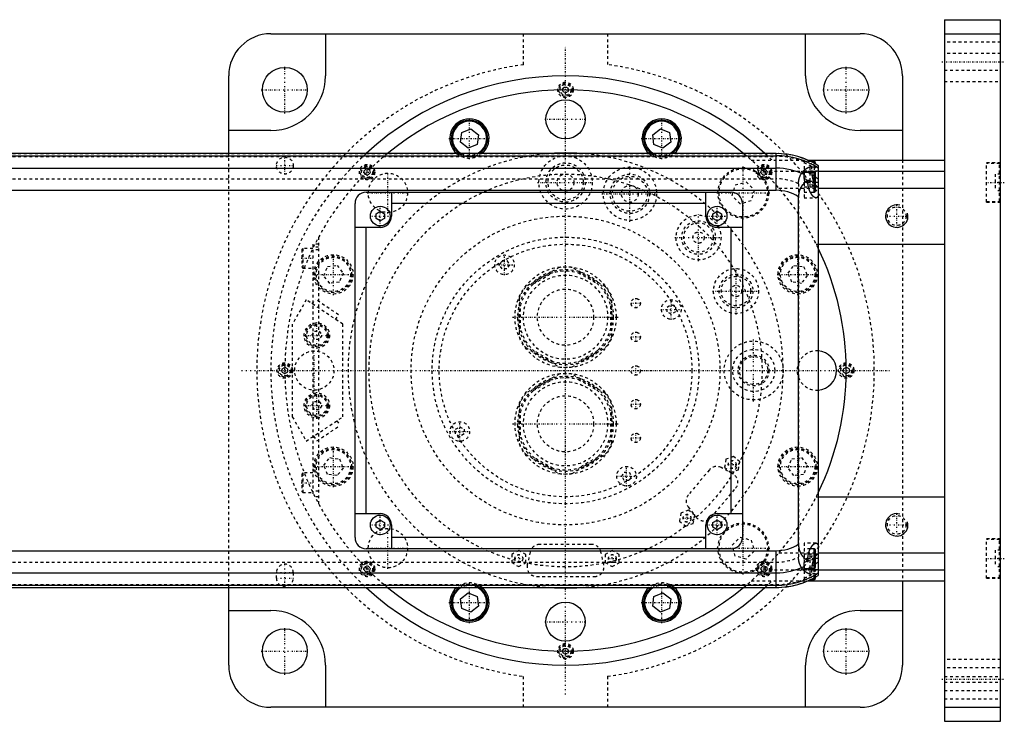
# Model space of a CAD drawing. Extents: x -906 to 156, y -125 to 125.
# Tile 6 of 6: x -194 to 156, y -125 to 125. Entities that reach past the tile are written whole.
import ezdxf

# ---------------------------------------------------------------- set-up
doc = ezdxf.new("R2010")
doc.units = 0
doc.linetypes.add('CENTER', pattern=[1.5, 0.45, -0.5, 0.05, -0.5])
doc.linetypes.add('DASHED', pattern=[2, 1, -1])
for name, color, linetype in [('AM_0', 7, 'CONTINUOUS'), ('AM_10', 7, 'CONTINUOUS'), ('AM_3', 7, 'DASHED'), ('AM_7', 7, 'CENTER')]:
    doc.layers.add(name, color=color, linetype=linetype)

msp = doc.modelspace()

# ---------------------------------------------------------------- linework, layer by layer
at = {"layer": 'AM_0', "color": 7, "linetype": 'CONTINUOUS'}
for p, q in [((135, 125), (155, 125)), ((135, 125), (135, -125)), ((155, -125), (155, 125)), ((-105, 120), (105, 120)), ((-85.5, 120), (-85.5, 105)), ((85.5, 105), (85.5, 120)), ((135, 120), (155, 120)), ((-120, 77.32), (-120, 105)), ((120, 105), (120, 75)), ((-105, 85.5), (-120, 85.5)), ((-37.45, 81.36), (-37, 84.8)), ((-37, 84.8), (-33.8, 86.12)), ((-33.8, 86.12), (-31.05, 84.01)), ((31.05, 84.01), (33.8, 86.12)), ((33.8, 86.12), (37, 84.8)), ((37, 84.8), (37.45, 81.36)), ((120, 85.5), (105, 85.5)), ((-34.7, 79.25), (-37.45, 81.36)), ((-31.05, 84.01), (-31.5, 80.58)), ((31.5, 80.58), (31.05, 84.01)), ((37.45, 81.36), (34.7, 79.25)), ((75, 77.32), (-509, 77.32)), ((-31.5, 80.58), (-34.7, 79.25)), ((34.7, 79.25), (31.5, 80.58)), ((75, 64.2), (75, 77.32)), ((-509, 76.54), (75, 76.54)), ((86.23, 75), (135, 75)), ((88.6, 74.5), (87.32, 74.5)), ((89, 74.1), (88.6, 74.5)), ((88.6, 73.84), (88.6, 74.5)), ((89, 73.62), (89, 74.1)), ((-509, 72.1), (75, 72.1)), ((85, 68.39), (85, 71.21)), ((88.6, 70.5), (85, 70.5)), ((89, 70.1), (88.6, 70.5)), ((88.6, 63.5), (88.6, 70.5)), ((90, 73.02), (90, -73.02)), ((90, 71), (135, 71)), ((86.34, 67), (86.34, 67.64)), ((89, 63.9), (89, 70.1)), ((90, 67), (89, 67)), ((-509, 64.2), (75, 64.2)), ((-71, 63.5), (59, 63.5)), ((-62, 63.5), (-62, 55)), ((50, 55), (50, 63.5)), ((87.2, 63.5), (88.6, 63.5)), ((88.6, 63.5), (89, 63.9)), ((90, 65), (135, 65)), ((83, -61.92), (83, 61.92)), ((-75, -59.5), (-75, 59.5)), ((-67.5, 55.87), (-66, 56.73)), ((-66, 56.73), (-64.5, 55.87)), ((50, 59.5), (-62, 59.5)), ((52.5, 55.87), (54, 56.73)), ((54, 56.73), (55.5, 55.87)), ((63, 59.5), (63, -59.5)), ((-67.5, 54.13), (-67.5, 55.87)), ((-66, 53.27), (-67.5, 54.13)), ((-64.5, 54.13), (-66, 53.27)), ((-64.5, 55.87), (-64.5, 54.13)), ((52.5, 54.13), (52.5, 55.87)), ((54, 53.27), (52.5, 54.13)), ((55.5, 54.13), (54, 53.27)), ((55.5, 55.87), (55.5, 54.13)), ((-66, 51), (-75, 51)), ((-71, -51), (-71, 51)), ((63, 51), (54, 51)), ((59, -51), (59, 51)), ((90, 45), (135, 45)), ((90, -45), (135, -45)), ((-75, -51), (-66, -51)), ((54, -51), (63, -51)), ((-67.5, -54.13), (-66, -53.27)), ((-67.5, -55.87), (-67.5, -54.13)), ((-66, -56.73), (-67.5, -55.87)), ((-66, -53.27), (-64.5, -54.13)), ((-64.5, -55.87), (-66, -56.73)), ((-64.5, -54.13), (-64.5, -55.87)), ((-62, -55), (-62, -63.5)), ((50, -63.5), (50, -55)), ((52.5, -54.13), (54, -53.27)), ((52.5, -55.87), (52.5, -54.13)), ((54, -56.73), (52.5, -55.87)), ((54, -53.27), (55.5, -54.13)), ((55.5, -55.87), (54, -56.73)), ((55.5, -54.13), (55.5, -55.87)), ((50, -59.5), (-62, -59.5)), ((-509, -64.2), (75, -64.2)), ((59, -63.5), (-71, -63.5)), ((75, -77.32), (75, -64.2)), ((88.6, -63.5), (87.2, -63.5)), ((89, -63.9), (88.6, -63.5)), ((88.6, -70.5), (88.6, -63.5)), ((89, -70.1), (89, -63.9)), ((90, -65), (135, -65)), ((85, -71.21), (85, -68.39)), ((86.34, -67.64), (86.34, -67)), ((88.6, -70.5), (89, -70.1)), ((90, -67), (89, -67)), ((-509, -72.1), (75, -72.1)), ((85, -70.5), (88.6, -70.5)), ((89, -74.1), (89, -73.62)), ((90, -71), (135, -71)), ((-509, -76.54), (75, -76.54)), ((86.23, -75), (135, -75)), ((87.32, -74.5), (88.6, -74.5)), ((88.6, -74.5), (88.6, -73.84)), ((88.6, -74.5), (89, -74.1)), ((120, -75), (120, -105)), ((-509, -77.32), (75, -77.32)), ((-120, -105), (-120, -77.32)), ((-37.45, -81.36), (-34.7, -79.25)), ((-34.7, -79.25), (-31.5, -80.58)), ((-31.5, -80.58), (-31.05, -84.01)), ((31.05, -84.01), (31.5, -80.58)), ((31.5, -80.58), (34.7, -79.25)), ((34.7, -79.25), (37.45, -81.36)), ((-37, -84.8), (-37.45, -81.36)), ((-31.05, -84.01), (-33.8, -86.12)), ((33.8, -86.12), (31.05, -84.01)), ((37.45, -81.36), (37, -84.8)), ((-120, -85.5), (-105, -85.5)), ((-33.8, -86.12), (-37, -84.8)), ((37, -84.8), (33.8, -86.12)), ((105, -85.5), (120, -85.5)), ((-85.5, -105), (-85.5, -120)), ((85.5, -120), (85.5, -105)), ((105, -120), (-105, -120)), ((135, -120), (155, -120)), ((135, -125), (155, -125))]:
    msp.add_line(p, q, dxfattribs=at)
for points in [[(86.34, 67.64, 0), (86.2, 67.57, 0), (85.92, 67.42, 0), (85.64, 67.24, 0), (85.5, 67.14, 0), (85.36, 67.04, 0), (85.1, 66.82, 0), (84.84, 66.59, 0), (84.59, 66.32, 0), (84.45, 66.16, 0), (84.41, 66.11, 0), (84.37, 66.07, 0), (84.35, 66.04, 0), (84.33, 66.02, 0), (84.29, 65.97, 0), (84.25, 65.92, 0), (84.21, 65.87, 0), (84.17, 65.81, 0), (84.14, 65.76, 0), (84.12, 65.73, 0), (84.1, 65.71, 0), (84.06, 65.65, 0), (84.03, 65.6, 0), (84.01, 65.57, 0), (83.99, 65.54, 0), (83.96, 65.49, 0), (83.92, 65.43, 0), (83.9, 65.4, 0), (83.89, 65.38, 0), (83.85, 65.32, 0), (83.82, 65.26, 0), (83.79, 65.2, 0), (83.75, 65.14, 0), (83.72, 65.08, 0), (83.71, 65.05, 0), (83.69, 65.02, 0), (83.66, 64.96, 0), (83.63, 64.9, 0), (83.6, 64.83, 0), (83.57, 64.77, 0), (83.54, 64.71, 0), (83.53, 64.68, 0), (83.52, 64.64, 0), (83.49, 64.58, 0), (83.46, 64.52, 0), (83.44, 64.45, 0), (83.41, 64.39, 0), (83.39, 64.32, 0), (83.38, 64.29, 0), (83.37, 64.25, 0), (83.34, 64.19, 0), (83.32, 64.12, 0), (83.3, 64.05, 0), (83.28, 63.98, 0), (83.26, 63.92, 0), (83.25, 63.88, 0), (83.24, 63.85, 0), (83.22, 63.78, 0), (83.2, 63.71, 0), (83.19, 63.64, 0), (83.17, 63.57, 0), (83.16, 63.5, 0), (83.15, 63.46, 0), (83.14, 63.43, 0), (83.13, 63.36, 0), (83.11, 63.28, 0), (83.11, 63.25, 0), (83.1, 63.21, 0), (83.09, 63.14, 0), (83.08, 63.07, 0), (83.07, 63.03, 0), (83.07, 62.99, 0), (83.06, 62.92, 0), (83.05, 62.85, 0), (83.04, 62.77, 0), (83.04, 62.7, 0), (83.03, 62.63, 0), (83.03, 62.59, 0), (83.02, 62.55, 0), (83.02, 62.48, 0), (83.01, 62.41, 0), (83, 62.15, 0), (83, 61.92, 0)], [(89.23, 61.5, 0), (89.22, 61.5, 0), (89.19, 61.5, 0), (89.16, 61.5, 0), (89.15, 61.5, 0), (89.14, 61.51, 0), (89.11, 61.51, 0), (89.08, 61.52, 0), (89.05, 61.52, 0), (89.02, 61.53, 0), (88.99, 61.54, 0), (88.98, 61.54, 0), (88.96, 61.55, 0), (88.93, 61.56, 0), (88.9, 61.57, 0), (88.87, 61.59, 0), (88.84, 61.6, 0), (88.81, 61.62, 0), (88.79, 61.63, 0), (88.78, 61.63, 0), (88.74, 61.65, 0), (88.71, 61.67, 0), (88.69, 61.68, 0), (88.68, 61.69, 0), (88.64, 61.71, 0), (88.61, 61.74, 0), (88.59, 61.75, 0), (88.58, 61.76, 0), (88.54, 61.78, 0), (88.51, 61.81, 0), (88.48, 61.84, 0), (88.44, 61.86, 0), (88.41, 61.89, 0), (88.39, 61.91, 0), (88.37, 61.92, 0), (88.34, 61.96, 0), (88.3, 61.99, 0), (88.27, 62.02, 0), (88.23, 62.05, 0), (88.2, 62.09, 0), (88.18, 62.11, 0), (88.16, 62.13, 0), (88.13, 62.16, 0), (88.09, 62.2, 0), (88.05, 62.24, 0), (88.02, 62.28, 0), (87.98, 62.32, 0), (87.97, 62.34, 0), (87.95, 62.36, 0), (87.91, 62.41, 0), (87.88, 62.45, 0), (87.84, 62.49, 0), (87.81, 62.54, 0), (87.77, 62.59, 0), (87.76, 62.61, 0), (87.74, 62.63, 0), (87.7, 62.68, 0), (87.67, 62.73, 0), (87.64, 62.78, 0), (87.6, 62.83, 0), (87.57, 62.88, 0), (87.55, 62.9, 0), (87.53, 62.93, 0), (87.5, 62.98, 0), (87.47, 63.03, 0), (87.45, 63.06, 0), (87.44, 63.09, 0), (87.4, 63.14, 0), (87.37, 63.19, 0), (87.36, 63.22, 0), (87.34, 63.25, 0), (87.31, 63.3, 0), (87.28, 63.36, 0), (87.24, 63.42, 0), (87.21, 63.48, 0), (87.18, 63.54, 0), (87.17, 63.57, 0), (87.15, 63.6, 0), (87.12, 63.66, 0), (87.09, 63.72, 0), (87.06, 63.79, 0), (87.03, 63.85, 0), (87, 63.92, 0), (86.98, 63.95, 0), (86.97, 63.99, 0), (86.94, 64.05, 0), (86.91, 64.12, 0), (86.88, 64.19, 0), (86.86, 64.26, 0), (86.83, 64.33, 0), (86.82, 64.37, 0), (86.8, 64.41, 0), (86.78, 64.48, 0), (86.75, 64.55, 0), (86.73, 64.63, 0), (86.7, 64.7, 0), (86.68, 64.78, 0), (86.67, 64.81, 0), (86.65, 64.85, 0), (86.63, 64.93, 0), (86.61, 65.01, 0), (86.59, 65.08, 0), (86.57, 65.16, 0), (86.55, 65.24, 0), (86.54, 65.28, 0), (86.53, 65.32, 0), (86.51, 65.4, 0), (86.49, 65.48, 0), (86.49, 65.52, 0), (86.48, 65.56, 0), (86.46, 65.64, 0), (86.45, 65.72, 0), (86.44, 65.77, 0), (86.43, 65.81, 0), (86.42, 65.89, 0), (86.41, 65.97, 0), (86.4, 66.05, 0), (86.39, 66.13, 0), (86.38, 66.22, 0), (86.37, 66.26, 0), (86.37, 66.3, 0), (86.36, 66.38, 0), (86.36, 66.47, 0), (86.35, 66.55, 0), (86.35, 66.63, 0), (86.34, 66.71, 0), (86.34, 66.75, 0), (86.34, 66.8, 0), (86.34, 66.88, 0), (86.34, 66.96, 0), (86.34, 67, 0)], [(90, 62.39, 0), (89.99, 62.34, 0), (89.96, 62.25, 0), (89.93, 62.16, 0), (89.91, 62.12, 0), (89.9, 62.08, 0), (89.86, 62, 0), (89.83, 61.93, 0), (89.79, 61.86, 0), (89.75, 61.8, 0), (89.71, 61.74, 0), (89.69, 61.72, 0), (89.66, 61.69, 0), (89.62, 61.65, 0), (89.57, 61.61, 0), (89.52, 61.58, 0), (89.47, 61.55, 0), (89.42, 61.53, 0), (89.39, 61.52, 0), (89.37, 61.52, 0), (89.31, 61.51, 0), (89.26, 61.5, 0), (89.23, 61.5, 0)], [(83, -61.92, 0), (83, -62.15, 0), (83.01, -62.41, 0), (83.02, -62.48, 0), (83.02, -62.55, 0), (83.03, -62.59, 0), (83.03, -62.63, 0), (83.04, -62.7, 0), (83.04, -62.77, 0), (83.05, -62.85, 0), (83.06, -62.92, 0), (83.07, -62.99, 0), (83.07, -63.03, 0), (83.08, -63.07, 0), (83.09, -63.14, 0), (83.1, -63.21, 0), (83.11, -63.25, 0), (83.11, -63.28, 0), (83.13, -63.36, 0), (83.14, -63.43, 0), (83.15, -63.46, 0), (83.16, -63.5, 0), (83.17, -63.57, 0), (83.19, -63.64, 0), (83.21, -63.71, 0), (83.22, -63.78, 0), (83.24, -63.86, 0), (83.25, -63.89, 0), (83.26, -63.93, 0), (83.28, -63.99, 0), (83.3, -64.06, 0), (83.32, -64.13, 0), (83.35, -64.2, 0), (83.37, -64.27, 0), (83.38, -64.3, 0), (83.39, -64.33, 0), (83.42, -64.4, 0), (83.44, -64.47, 0), (83.47, -64.53, 0), (83.49, -64.6, 0), (83.52, -64.66, 0), (83.54, -64.69, 0), (83.55, -64.72, 0), (83.58, -64.79, 0), (83.61, -64.85, 0), (83.64, -64.91, 0), (83.67, -64.97, 0), (83.7, -65.03, 0), (83.71, -65.06, 0), (83.73, -65.09, 0), (83.76, -65.15, 0), (83.79, -65.21, 0), (83.83, -65.27, 0), (83.86, -65.33, 0), (83.89, -65.39, 0), (83.91, -65.42, 0), (83.93, -65.45, 0), (83.96, -65.5, 0), (84, -65.56, 0), (84.02, -65.59, 0), (84.04, -65.61, 0), (84.07, -65.67, 0), (84.11, -65.72, 0), (84.13, -65.75, 0), (84.15, -65.78, 0), (84.19, -65.83, 0), (84.22, -65.88, 0), (84.26, -65.93, 0), (84.3, -65.98, 0), (84.34, -66.03, 0), (84.36, -66.06, 0), (84.38, -66.08, 0), (84.42, -66.13, 0), (84.46, -66.18, 0), (84.6, -66.34, 0), (84.86, -66.6, 0), (85.11, -66.84, 0), (85.38, -67.05, 0), (85.51, -67.15, 0), (85.65, -67.25, 0), (85.92, -67.42, 0), (86.2, -67.57, 0), (86.34, -67.64, 0)], [(86.34, -67, 0), (86.34, -66.96, 0), (86.34, -66.88, 0), (86.34, -66.8, 0), (86.34, -66.75, 0), (86.34, -66.71, 0), (86.35, -66.63, 0), (86.35, -66.55, 0), (86.36, -66.47, 0), (86.36, -66.38, 0), (86.37, -66.3, 0), (86.37, -66.26, 0), (86.38, -66.22, 0), (86.39, -66.13, 0), (86.4, -66.05, 0), (86.41, -65.97, 0), (86.42, -65.89, 0), (86.43, -65.81, 0), (86.44, -65.77, 0), (86.45, -65.72, 0), (86.46, -65.64, 0), (86.48, -65.56, 0), (86.49, -65.52, 0), (86.49, -65.48, 0), (86.51, -65.4, 0), (86.53, -65.32, 0), (86.54, -65.28, 0), (86.55, -65.24, 0), (86.57, -65.16, 0), (86.59, -65.08, 0), (86.61, -65.01, 0), (86.63, -64.93, 0), (86.65, -64.85, 0), (86.67, -64.81, 0), (86.68, -64.78, 0), (86.7, -64.7, 0), (86.73, -64.63, 0), (86.75, -64.55, 0), (86.78, -64.48, 0), (86.8, -64.41, 0), (86.82, -64.37, 0), (86.83, -64.33, 0), (86.86, -64.26, 0), (86.88, -64.19, 0), (86.91, -64.12, 0), (86.94, -64.05, 0), (86.97, -63.99, 0), (86.98, -63.95, 0), (87, -63.92, 0), (87.03, -63.85, 0), (87.06, -63.79, 0), (87.09, -63.72, 0), (87.12, -63.66, 0), (87.15, -63.6, 0), (87.17, -63.57, 0), (87.18, -63.54, 0), (87.21, -63.48, 0), (87.24, -63.42, 0), (87.28, -63.36, 0), (87.31, -63.3, 0), (87.34, -63.25, 0), (87.36, -63.22, 0), (87.37, -63.19, 0), (87.4, -63.14, 0), (87.44, -63.09, 0), (87.45, -63.06, 0), (87.47, -63.03, 0), (87.5, -62.98, 0), (87.53, -62.93, 0), (87.55, -62.9, 0), (87.57, -62.88, 0), (87.6, -62.83, 0), (87.64, -62.78, 0), (87.67, -62.73, 0), (87.7, -62.68, 0), (87.74, -62.63, 0), (87.76, -62.61, 0), (87.77, -62.59, 0), (87.81, -62.54, 0), (87.84, -62.49, 0), (87.88, -62.45, 0), (87.91, -62.41, 0), (87.95, -62.36, 0), (87.97, -62.34, 0), (87.98, -62.32, 0), (88.02, -62.28, 0), (88.05, -62.24, 0), (88.09, -62.2, 0), (88.13, -62.16, 0), (88.16, -62.13, 0), (88.18, -62.11, 0), (88.2, -62.09, 0), (88.23, -62.05, 0), (88.27, -62.02, 0), (88.3, -61.99, 0), (88.34, -61.96, 0), (88.37, -61.92, 0), (88.39, -61.91, 0), (88.41, -61.89, 0), (88.44, -61.86, 0), (88.48, -61.84, 0), (88.51, -61.81, 0), (88.54, -61.78, 0), (88.58, -61.76, 0), (88.59, -61.75, 0), (88.61, -61.74, 0), (88.64, -61.71, 0), (88.68, -61.69, 0), (88.69, -61.68, 0), (88.71, -61.67, 0), (88.74, -61.65, 0), (88.78, -61.63, 0), (88.79, -61.63, 0), (88.81, -61.62, 0), (88.84, -61.6, 0), (88.87, -61.59, 0), (88.9, -61.57, 0), (88.93, -61.56, 0), (88.96, -61.55, 0), (88.98, -61.54, 0), (88.99, -61.54, 0), (89.02, -61.53, 0), (89.05, -61.52, 0), (89.08, -61.52, 0), (89.11, -61.51, 0), (89.14, -61.51, 0), (89.15, -61.5, 0), (89.16, -61.5, 0), (89.19, -61.5, 0), (89.22, -61.5, 0), (89.23, -61.5, 0)], [(89.23, -61.5, 0), (89.26, -61.5, 0), (89.31, -61.51, 0), (89.37, -61.52, 0), (89.39, -61.52, 0), (89.42, -61.53, 0), (89.47, -61.55, 0), (89.52, -61.58, 0), (89.57, -61.61, 0), (89.62, -61.65, 0), (89.66, -61.69, 0), (89.69, -61.72, 0), (89.71, -61.74, 0), (89.75, -61.8, 0), (89.79, -61.86, 0), (89.83, -61.93, 0), (89.86, -62, 0), (89.9, -62.08, 0), (89.91, -62.12, 0), (89.93, -62.16, 0), (89.96, -62.25, 0), (89.99, -62.34, 0), (90, -62.39, 0)]]:
    msp.add_polyline3d(points, dxfattribs=at)
for centre, radius in [((-100, 100), 8), ((100, 100), 8), ((0, 89.5), 7), ((-66, 55), 3.5), ((54, 55), 3.5), ((-66, -55), 3.5), ((54, -55), 3.5), ((0, -89.5), 7), ((-100, -100), 8), ((100, -100), 8)]:
    msp.add_circle(centre, radius, dxfattribs=at)
for centre, radius, start, end in [((-105, 105), 15, 90, 180), ((105, 105), 15, 0, 90), ((-105, 105), 19.5, 270, 0), ((0, 0), 105, 47.424, 132.576), ((105, 105), 19.5, 180, 270), ((0, 0), 100, 50.6421, 129.3579), ((-34.25, 82.69), 7, 309.9375, 230.0625), ((-34.25, 82.69), 6.5, 304.3378, 235.6622), ((-34.25, 82.69), 6.1, 298.3731, 241.6269), ((34.25, 82.69), 7, 309.9375, 230.0625), ((34.25, 82.69), 6.5, 304.3378, 235.6622), ((34.25, 82.69), 6.1, 298.3731, 241.6269), ((0, 0), 77.5, 86.0942, 93.9058), ((75, 49), 28.32, 58.0174, 90), ((75, 49), 27.54, 57.0038, 90), ((75, 49), 23.1, 64.3441, 90), ((75, 49), 24.36, 61.9547, 65.7637), ((75, 49), 21.81, 58.6873, 62.7152), ((75, 49), 24.36, 51.9935, 54.9213), ((-71, 59.5), 4, 90, 180), ((59, 59.5), 4, 0, 90), ((75, 49), 15.2, 58.2431, 90), ((-66, 55), 4, 270, 0), ((54, 55), 4, 180, 270), ((0, 0), 100, 334.1581, 25.8419), ((89.5, 0), 7, 274.096, 85.904), ((-66, -55), 4, 0, 90), ((54, -55), 4, 90, 180), ((-71, -59.5), 4, 180, 270), ((59, -59.5), 4, 270, 0), ((75, -49), 15.2, 270, 301.7569), ((75, -49), 23.1, 270, 295.6559), ((75, -49), 21.81, 297.2848, 301.3127), ((75, -49), 24.36, 305.0787, 308.0065), ((75, -49), 27.54, 270, 302.9962), ((75, -49), 28.32, 270, 301.9826), ((75, -49), 24.36, 294.2363, 298.0453), ((0, 0), 105, 227.424, 312.576), ((0, 0), 100, 230.6421, 309.3579), ((-34.25, -82.69), 7, 129.9375, 50.0625), ((-34.25, -82.69), 6.5, 124.3378, 55.6622), ((-34.25, -82.69), 6.1, 118.3731, 61.6269), ((0, 0), 77.5, 266.0942, 273.9058), ((34.25, -82.69), 7, 129.9375, 50.0625), ((34.25, -82.69), 6.5, 124.3378, 55.6622), ((34.25, -82.69), 6.1, 118.3731, 61.6269), ((-105, -105), 19.5, 0, 90), ((105, -105), 19.5, 90, 180), ((-105, -105), 15, 180, 270), ((105, -105), 15, 270, 0)]:
    msp.add_arc(centre, radius, start, end, dxfattribs=at)
at = {"layer": 'AM_10', "color": 7, "linetype": 'CONTINUOUS'}
for centre in [(118, 55), (118, -55)]:
    msp.add_arc(centre, 4, 75, 15, dxfattribs=at)
at = {"layer": 'AM_3', "color": 6, "linetype": 'DASHED'}
for p, q in [((-15, 108.97), (-15, 120)), ((15, 120), (15, 108.97)), ((155, 117), (135, 117)), ((155, 113), (135, 113)), ((135, 107), (155, 107)), ((135, 103), (155, 103)), ((-1.15, 100), (-0.58, 101)), ((-0.58, 99), (-1.15, 100)), ((-0.58, 101), (0.58, 101)), ((0.58, 99), (-0.58, 99)), ((0.58, 101), (1.15, 100)), ((1.15, 100), (0.58, 99)), ((-509, 77.28), (75, 77.28)), ((-120, -77.32), (-120, 77.32)), ((-509, 76.29), (75, 76.29)), ((66.14, 75), (86.23, 75)), ((85, 74.75), (85, 61.5)), ((87.32, 74.5), (85, 74.5)), ((88.6, 74.5), (88.6, 70.5)), ((120, 75), (120, -75)), ((155, 74), (150, 74)), ((150, 60), (150, 74)), ((154.6, 73.75), (150, 73.75)), ((155, 73.35), (154.6, 73.75)), ((154.6, 60.25), (154.6, 73.75)), ((-71.83, 71.01), (-71.01, 71.83)), ((-71.53, 69.89), (-71.83, 71.01)), ((-71.01, 71.83), (-69.89, 71.53)), ((-69.6, 70.41), (-70.41, 69.6)), ((-69.89, 71.53), (-69.6, 70.41)), ((69.6, 70.41), (69.89, 71.53)), ((70.41, 69.6), (69.6, 70.41)), ((69.89, 71.53), (71.01, 71.83)), ((70.42, 71), (90, 71)), ((71.01, 71.83), (71.83, 71.01)), ((71.83, 71.01), (71.53, 69.89)), ((90, 71), (85, 71)), ((89, 72.5), (87, 72.5)), ((87, 72.5), (87, 69.5)), ((87.65, 72.74), (87.65, 71)), ((89, 70.1), (89, 73.62)), ((-509, 68.3), (75, 68.3)), ((-70.41, 69.6), (-71.53, 69.89)), ((60.43, 66.14), (64.33, 67.19)), ((64.33, 67.19), (67.19, 64.33)), ((71.53, 69.89), (70.41, 69.6)), ((85, 67.5), (88.6, 67.5)), ((89, 67), (85, 67)), ((89, 69.5), (87, 69.5)), ((89, 68.5), (87, 68.5)), ((87, 68.5), (87, 65.5)), ((88.6, 67.5), (89, 67.9)), ((153, 70), (153, 64)), ((155, 70), (153, 70)), ((155, 67), (153, 67)), ((59.38, 62.24), (60.43, 66.14)), ((67.19, 64.33), (66.14, 60.43)), ((75.99, 65), (90, 65)), ((83, 66.56), (83, -66.56)), ((85, 65.5), (89.8, 65.5)), ((85, 63.5), (87.2, 63.5)), ((155, 64), (153, 64)), ((62.24, 59.38), (59.38, 62.24)), ((66.14, 60.43), (62.24, 59.38)), ((85, 61.5), (89.23, 61.5)), ((150, 60.25), (154.6, 60.25)), ((150, 60), (155, 60)), ((154.6, 60.25), (155, 60.65)), ((-88, 47.5), (-88, -47.5)), ((-93.6, 43.5), (-94, 43.1)), ((-94, 43.1), (-94, 36.9)), ((-90, 43.5), (-93.6, 43.5)), ((-93.6, 43.5), (-93.6, 36.5)), ((-88, 45), (-90, 45)), ((-90, 45), (-90, -45)), ((-88, 44), (-90, 44)), ((-88, 43), (-90, 43)), ((89.3, 45), (90, 45)), ((-23.48, 37.67), (-22.62, 39.17)), ((-22.62, 39.17), (-20.88, 39.17)), ((-20.88, 39.17), (-20.02, 37.67)), ((-94, 36.9), (-93.6, 36.5)), ((-93.6, 36.5), (-90, 36.5)), ((-86.12, 33.8), (-84.8, 37)), ((-84.8, 37), (-81.36, 37.45)), ((-81.36, 37.45), (-79.25, 34.7)), ((-22.62, 36.17), (-23.48, 37.67)), ((-20.88, 36.17), (-22.62, 36.17)), ((-20.02, 37.67), (-20.88, 36.17)), ((-2.3, 36.73), (-14.2, 29.85)), ((14.2, 29.85), (2.3, 36.73)), ((79.25, 34.7), (81.36, 37.45)), ((81.36, 37.45), (84.8, 37)), ((84.8, 37), (86.12, 33.8)), ((-84.01, 31.05), (-86.12, 33.8)), ((-79.25, 34.7), (-80.58, 31.5)), ((-11.49, 30.84), (-4.51, 34.87)), ((4.51, 34.87), (11.49, 30.84)), ((80.58, 31.5), (79.25, 34.7)), ((86.12, 33.8), (84.01, 31.05)), ((-80.58, 31.5), (-84.01, 31.05)), ((84.01, 31.05), (80.58, 31.5)), ((-92.35, 25.16), (-97.35, 16.5)), ((-79.35, 16.5), (-92.35, 25.16)), ((-90.27, 23.77), (-89.16, 25.44)), ((-80.84, 19.89), (-89.16, 25.44)), ((-16.5, 25.88), (-16.5, 12.13)), ((16.5, 12.13), (16.5, 25.88)), ((-16, 14.97), (-16, 23.03)), ((16, 23.03), (16, 14.97)), ((36.17, 22.62), (37.67, 23.48)), ((36.17, 20.88), (36.17, 22.62)), ((37.67, 23.48), (39.17, 22.62)), ((39.17, 22.62), (39.17, 20.88)), ((-81.95, 18.23), (-80.84, 19.89)), ((37.67, 20.02), (36.17, 20.88)), ((39.17, 20.88), (37.67, 20.02)), ((-97.35, 16.5), (-97.35, -16.5)), ((-79.35, -16.5), (-79.35, 16.5)), ((-90.33, 12.5), (-89.47, 14)), ((-89.47, 11), (-90.33, 12.5)), ((-89.47, 14), (-87.73, 14)), ((-87.73, 11), (-89.47, 11)), ((-87.73, 14), (-86.87, 12.5)), ((-86.87, 12.5), (-87.73, 11)), ((-14.2, 8.15), (-2.3, 1.27)), ((-4.51, 3.13), (-11.49, 7.16)), ((2.3, 1.27), (14.2, 8.15)), ((11.49, 7.16), (4.51, 3.13)), ((-101, 0.58), (-100, 1.15)), ((-101, -0.58), (-101, 0.58)), ((-100, 1.15), (-99, 0.58)), ((-99, 0.58), (-99, -0.58)), ((99, 0.58), (100, 1.15)), ((99, -0.58), (99, 0.58)), ((100, 1.15), (101, 0.58)), ((101, 0.58), (101, -0.58)), ((-100, -1.15), (-101, -0.58)), ((-99, -0.58), (-100, -1.15)), ((-2.3, -1.27), (-14.2, -8.15)), ((-11.49, -7.16), (-4.51, -3.13)), ((14.2, -8.15), (2.3, -1.27)), ((4.51, -3.13), (11.49, -7.16)), ((100, -1.15), (99, -0.58)), ((101, -0.58), (100, -1.15)), ((-90.33, -12.5), (-89.47, -11)), ((-89.47, -14), (-90.33, -12.5)), ((-89.47, -11), (-87.73, -11)), ((-87.73, -14), (-89.47, -14)), ((-87.73, -11), (-86.87, -12.5)), ((-86.87, -12.5), (-87.73, -14)), ((-16.5, -12.12), (-16.5, -25.87)), ((16.5, -25.87), (16.5, -12.12)), ((-97.35, -16.5), (-92.35, -25.16)), ((-92.35, -25.16), (-79.35, -16.5)), ((-16, -23.03), (-16, -14.97)), ((16, -14.97), (16, -23.03)), ((-88.64, -25.09), (-80.32, -19.55)), ((-81.43, -17.89), (-80.32, -19.55)), ((-39.17, -20.88), (-37.67, -20.02)), ((-39.17, -22.62), (-39.17, -20.88)), ((-37.67, -20.02), (-36.17, -20.88)), ((-36.17, -20.88), (-36.17, -22.62)), ((-89.75, -23.43), (-88.64, -25.09)), ((-37.67, -23.48), (-39.17, -22.62)), ((-36.17, -22.62), (-37.67, -23.48)), ((-86.12, -33.8), (-84.01, -31.05)), ((-84.01, -31.05), (-80.58, -31.5)), ((-80.58, -31.5), (-79.25, -34.7)), ((-14.2, -29.85), (-2.3, -36.73)), ((-4.51, -34.87), (-11.49, -30.84)), ((2.3, -36.73), (14.2, -29.85)), ((11.49, -30.84), (4.51, -34.87)), ((59.86, -30.65), (57.15, -31.64)), ((62.07, -32.5), (59.86, -30.65)), ((79.25, -34.7), (80.58, -31.5)), ((80.58, -31.5), (84.01, -31.05)), ((84.01, -31.05), (86.12, -33.8)), ((-84.8, -37), (-86.12, -33.8)), ((-79.25, -34.7), (-81.36, -37.45)), ((59.58, -36.78), (55.41, -34.59)), ((57.15, -31.64), (56.65, -34.48)), ((56.65, -34.48), (58.86, -36.33)), ((61.57, -35.35), (62.07, -32.5)), ((81.36, -37.45), (79.25, -34.7)), ((86.12, -33.8), (84.8, -37)), ((-93.6, -36.5), (-94, -36.9)), ((-94, -36.9), (-94, -43.1)), ((-90, -36.5), (-93.6, -36.5)), ((-93.6, -36.5), (-93.6, -43.5)), ((-81.36, -37.45), (-84.8, -37)), ((20.02, -37.67), (20.88, -36.17)), ((20.88, -39.17), (20.02, -37.67)), ((20.88, -36.17), (22.62, -36.17)), ((22.62, -36.17), (23.48, -37.67)), ((23.48, -37.67), (22.62, -39.17)), ((51.22, -35.41), (43.77, -44.3)), ((58.86, -36.33), (61.57, -35.35)), ((84.8, -37), (81.36, -37.45)), ((22.62, -39.17), (20.88, -39.17)), ((51.86, -52.39), (60.6, -41.97)), ((-94, -43.1), (-93.6, -43.5)), ((-93.6, -43.5), (-90, -43.5)), ((-88, -43), (-90, -43)), ((-88, -45), (-90, -45)), ((89.3, -45), (90, -45)), ((43.68, -48.56), (46.56, -52.29)), ((41.08, -50.79), (40.58, -53.63)), ((43.79, -49.8), (41.08, -50.79)), ((46, -51.65), (43.79, -49.8)), ((45.5, -54.5), (46, -51.65)), ((40.58, -53.63), (42.79, -55.49)), ((42.79, -55.49), (45.5, -54.5)), ((59.38, -62.24), (62.24, -59.38)), ((62.24, -59.38), (66.14, -60.43)), ((9.3, -62), (-9.3, -62)), ((60.43, -66.14), (59.38, -62.24)), ((66.14, -60.43), (67.19, -64.33)), ((89.23, -61.5), (85, -61.5)), ((85, -61.5), (85, -74.75)), ((155, -60), (150, -60)), ((150, -74), (150, -60)), ((154.6, -60.25), (150, -60.25)), ((155, -60.65), (154.6, -60.25)), ((154.6, -73.75), (154.6, -60.25)), ((-16.65, -64.11), (-19.15, -65.56)), ((-19.15, -65.56), (-19.15, -68.44)), ((-14.15, -65.56), (-16.65, -64.11)), ((-14.15, -68.44), (-14.15, -65.56)), ((-12.62, -64.68), (-13.62, -69.28)), ((13.62, -69.28), (12.62, -64.68)), ((16.65, -64.11), (14.15, -65.56)), ((14.15, -65.56), (14.15, -68.44)), ((19.15, -65.56), (16.65, -64.11)), ((19.15, -68.44), (19.15, -65.56)), ((64.33, -67.19), (60.43, -66.14)), ((67.19, -64.33), (64.33, -67.19)), ((75.99, -65), (90, -65)), ((87.2, -63.5), (85, -63.5)), ((89.8, -65.5), (85, -65.5)), ((87, -65.5), (87, -68.5)), ((153, -64), (153, -70)), ((155, -64), (153, -64)), ((-509, -68.3), (75, -68.3)), ((-71.83, -71.01), (-71.53, -69.89)), ((-71.53, -69.89), (-70.41, -69.6)), ((-70.41, -69.6), (-69.6, -70.41)), ((-19.15, -68.44), (-16.65, -69.89)), ((-16.65, -69.89), (-14.15, -68.44)), ((14.15, -68.44), (16.65, -69.89)), ((16.65, -69.89), (19.15, -68.44)), ((69.6, -70.41), (70.41, -69.6)), ((70.41, -69.6), (71.53, -69.89)), ((71.53, -69.89), (71.83, -71.01)), ((89, -67), (85, -67)), ((88.6, -67.5), (85, -67.5)), ((89, -68.5), (87, -68.5)), ((89, -69.5), (87, -69.5)), ((87, -69.5), (87, -72.5)), ((89, -67.9), (88.6, -67.5)), ((89, -73.62), (89, -70.1)), ((155, -67), (153, -67)), ((155, -70), (153, -70)), ((-103, -74), (-103, -72)), ((-97, -72), (-97, -74)), ((-71.01, -71.83), (-71.83, -71.01)), ((-69.89, -71.53), (-71.01, -71.83)), ((-69.6, -70.41), (-69.89, -71.53)), ((-10.3, -73.4), (10.3, -73.4)), ((69.89, -71.53), (69.6, -70.41)), ((71.01, -71.83), (69.89, -71.53)), ((70.42, -71), (90, -71)), ((71.83, -71.01), (71.01, -71.83)), ((90, -71), (85, -71)), ((89, -72.5), (87, -72.5)), ((87.65, -71), (87.65, -72.74)), ((88.6, -73.84), (88.6, -70.5)), ((154.6, -73.75), (155, -73.35)), ((-509, -76.29), (75, -76.29)), ((66.14, -75), (86.23, -75)), ((85, -74.5), (87.32, -74.5)), ((150, -73.75), (154.6, -73.75)), ((150, -74), (155, -74)), ((-509, -77.28), (75, -77.28)), ((-1.15, -100), (-0.58, -99)), ((-0.58, -101), (-1.15, -100)), ((-0.58, -99), (0.58, -99)), ((0.58, -101), (-0.58, -101)), ((0.58, -99), (1.15, -100)), ((1.15, -100), (0.58, -101)), ((155, -103), (135, -103)), ((155, -106), (135, -106)), ((-15, -120), (-15, -108.97)), ((15, -108.97), (15, -120)), ((135, -109), (155, -109)), ((135, -111), (155, -111)), ((135, -114), (155, -114)), ((135, -117), (155, -117))]:
    msp.add_line(p, q, dxfattribs=at)
for points in [[(83, 66.56, 0), (83, 66.61, 0), (83, 66.7, 0), (83, 66.8, 0), (83.01, 66.84, 0), (83.01, 66.89, 0), (83.01, 66.98, 0), (83.02, 67.08, 0), (83.02, 67.17, 0), (83.03, 67.26, 0), (83.04, 67.35, 0), (83.05, 67.4, 0), (83.05, 67.45, 0), (83.06, 67.54, 0), (83.08, 67.63, 0), (83.09, 67.72, 0), (83.11, 67.82, 0), (83.12, 67.91, 0), (83.13, 67.95, 0), (83.14, 68, 0), (83.16, 68.09, 0), (83.18, 68.18, 0), (83.19, 68.23, 0), (83.2, 68.27, 0), (83.23, 68.36, 0), (83.25, 68.45, 0), (83.27, 68.49, 0), (83.28, 68.53, 0), (83.3, 68.62, 0), (83.33, 68.71, 0), (83.36, 68.79, 0), (83.39, 68.88, 0), (83.42, 68.96, 0), (83.44, 69, 0), (83.46, 69.04, 0), (83.49, 69.13, 0), (83.52, 69.21, 0), (83.56, 69.29, 0), (83.6, 69.37, 0), (83.63, 69.45, 0), (83.65, 69.49, 0), (83.67, 69.53, 0), (83.71, 69.6, 0), (83.75, 69.68, 0), (83.79, 69.76, 0), (83.83, 69.83, 0), (83.88, 69.91, 0), (83.9, 69.94, 0), (83.92, 69.98, 0), (83.96, 70.05, 0), (84.01, 70.12, 0), (84.06, 70.19, 0), (84.1, 70.26, 0), (84.15, 70.33, 0), (84.17, 70.37, 0), (84.2, 70.4, 0), (84.25, 70.47, 0), (84.29, 70.53, 0), (84.34, 70.6, 0), (84.39, 70.66, 0), (84.44, 70.72, 0), (84.47, 70.75, 0), (84.49, 70.78, 0), (84.54, 70.84, 0), (84.6, 70.9, 0), (84.62, 70.93, 0), (84.65, 70.96, 0), (84.7, 71.02, 0), (84.75, 71.08, 0), (84.78, 71.1, 0), (84.81, 71.13, 0), (84.86, 71.19, 0), (84.91, 71.24, 0), (84.97, 71.29, 0), (85.02, 71.34, 0), (85.07, 71.4, 0), (85.1, 71.42, 0), (85.13, 71.45, 0), (85.18, 71.5, 0), (85.24, 71.54, 0), (85.29, 71.59, 0), (85.35, 71.64, 0), (85.41, 71.68, 0), (85.43, 71.71, 0), (85.46, 71.73, 0), (85.52, 71.77, 0), (85.58, 71.82, 0), (85.63, 71.86, 0), (85.69, 71.9, 0), (85.75, 71.94, 0), (85.78, 71.96, 0), (85.81, 71.98, 0), (85.86, 72.02, 0), (85.92, 72.06, 0), (85.98, 72.1, 0), (86.04, 72.13, 0), (86.1, 72.17, 0), (86.13, 72.18, 0), (86.15, 72.2, 0), (86.21, 72.24, 0), (86.27, 72.27, 0), (86.33, 72.3, 0), (86.39, 72.33, 0), (86.45, 72.36, 0), (86.48, 72.37, 0), (86.51, 72.39, 0), (86.56, 72.42, 0), (86.62, 72.44, 0), (86.65, 72.46, 0), (86.68, 72.47, 0), (86.74, 72.49, 0), (86.8, 72.52, 0), (86.83, 72.53, 0), (86.85, 72.54, 0), (86.91, 72.56, 0), (86.97, 72.58, 0), (87.02, 72.6, 0), (87.08, 72.62, 0), (87.14, 72.63, 0), (87.16, 72.64, 0), (87.19, 72.65, 0), (87.25, 72.66, 0), (87.3, 72.68, 0), (87.49, 72.72, 0), (87.65, 72.74, 0)], [(87.65, 71, 0), (87.65, 70.96, 0), (87.65, 70.88, 0), (87.65, 70.8, 0), (87.65, 70.76, 0), (87.65, 70.72, 0), (87.66, 70.64, 0), (87.66, 70.56, 0), (87.66, 70.48, 0), (87.67, 70.4, 0), (87.67, 70.32, 0), (87.68, 70.28, 0), (87.68, 70.24, 0), (87.69, 70.15, 0), (87.69, 70.07, 0), (87.7, 69.99, 0), (87.71, 69.91, 0), (87.72, 69.83, 0), (87.73, 69.79, 0), (87.73, 69.75, 0), (87.74, 69.67, 0), (87.75, 69.59, 0), (87.76, 69.55, 0), (87.77, 69.51, 0), (87.78, 69.43, 0), (87.79, 69.35, 0), (87.8, 69.31, 0), (87.81, 69.27, 0), (87.82, 69.2, 0), (87.84, 69.12, 0), (87.85, 69.04, 0), (87.87, 68.96, 0), (87.88, 68.89, 0), (87.89, 68.85, 0), (87.9, 68.81, 0), (87.92, 68.74, 0), (87.94, 68.66, 0), (87.96, 68.59, 0), (87.98, 68.52, 0), (88, 68.44, 0), (88.01, 68.41, 0), (88.02, 68.37, 0), (88.04, 68.3, 0), (88.06, 68.23, 0), (88.08, 68.16, 0), (88.1, 68.09, 0), (88.12, 68.02, 0), (88.13, 67.99, 0), (88.15, 67.95, 0), (88.17, 67.89, 0), (88.19, 67.82, 0), (88.21, 67.76, 0), (88.24, 67.69, 0), (88.26, 67.63, 0), (88.27, 67.6, 0), (88.28, 67.57, 0), (88.31, 67.51, 0), (88.33, 67.45, 0), (88.36, 67.39, 0), (88.38, 67.33, 0), (88.41, 67.28, 0), (88.42, 67.25, 0), (88.43, 67.22, 0), (88.45, 67.16, 0), (88.48, 67.11, 0), (88.49, 67.08, 0), (88.5, 67.06, 0), (88.53, 67, 0), (88.55, 66.95, 0), (88.57, 66.93, 0), (88.58, 66.9, 0), (88.6, 66.85, 0), (88.63, 66.8, 0), (88.66, 66.75, 0), (88.68, 66.7, 0), (88.71, 66.65, 0), (88.72, 66.63, 0), (88.73, 66.6, 0), (88.76, 66.56, 0), (88.79, 66.51, 0), (88.81, 66.47, 0), (88.84, 66.42, 0), (88.87, 66.38, 0), (88.88, 66.36, 0), (88.89, 66.34, 0), (88.92, 66.29, 0), (88.95, 66.25, 0), (88.97, 66.21, 0), (89, 66.17, 0), (89.03, 66.14, 0), (89.04, 66.12, 0), (89.05, 66.1, 0), (89.08, 66.06, 0), (89.11, 66.03, 0), (89.13, 66, 0), (89.16, 65.96, 0), (89.18, 65.93, 0), (89.2, 65.92, 0), (89.21, 65.9, 0), (89.24, 65.87, 0), (89.26, 65.84, 0), (89.29, 65.81, 0), (89.31, 65.79, 0), (89.34, 65.76, 0), (89.35, 65.75, 0), (89.36, 65.74, 0), (89.39, 65.72, 0), (89.41, 65.69, 0), (89.42, 65.68, 0), (89.43, 65.67, 0), (89.46, 65.65, 0), (89.48, 65.64, 0), (89.49, 65.63, 0), (89.5, 65.62, 0), (89.53, 65.6, 0), (89.55, 65.59, 0), (89.57, 65.57, 0), (89.59, 65.56, 0), (89.61, 65.55, 0), (89.62, 65.55, 0), (89.63, 65.54, 0), (89.66, 65.53, 0), (89.68, 65.52, 0), (89.7, 65.52, 0), (89.71, 65.51, 0), (89.73, 65.51, 0), (89.74, 65.5, 0), (89.75, 65.5, 0), (89.77, 65.5, 0), (89.79, 65.5, 0), (89.8, 65.5, 0)], [(89.8, 65.5, 0), (89.84, 65.5, 0), (89.9, 65.52, 0), (89.97, 65.56, 0), (90, 65.59, 0)], [(87.65, -72.74, 0), (87.62, -72.74, 0), (87.57, -72.73, 0), (87.52, -72.72, 0), (87.49, -72.72, 0), (87.46, -72.71, 0), (87.41, -72.7, 0), (87.35, -72.69, 0), (87.3, -72.68, 0), (87.24, -72.66, 0), (87.19, -72.65, 0), (87.16, -72.64, 0), (87.13, -72.63, 0), (87.07, -72.61, 0), (87.02, -72.6, 0), (86.96, -72.58, 0), (86.9, -72.56, 0), (86.85, -72.54, 0), (86.82, -72.52, 0), (86.79, -72.51, 0), (86.73, -72.49, 0), (86.67, -72.46, 0), (86.64, -72.45, 0), (86.62, -72.44, 0), (86.56, -72.41, 0), (86.5, -72.39, 0), (86.47, -72.37, 0), (86.44, -72.36, 0), (86.38, -72.33, 0), (86.33, -72.3, 0), (86.27, -72.27, 0), (86.21, -72.23, 0), (86.15, -72.2, 0), (86.12, -72.18, 0), (86.1, -72.17, 0), (86.04, -72.13, 0), (85.98, -72.1, 0), (85.92, -72.06, 0), (85.87, -72.02, 0), (85.81, -71.98, 0), (85.78, -71.96, 0), (85.75, -71.94, 0), (85.69, -71.9, 0), (85.64, -71.86, 0), (85.58, -71.82, 0), (85.52, -71.78, 0), (85.47, -71.73, 0), (85.44, -71.71, 0), (85.41, -71.69, 0), (85.36, -71.64, 0), (85.3, -71.6, 0), (85.25, -71.55, 0), (85.19, -71.5, 0), (85.14, -71.45, 0), (85.11, -71.43, 0), (85.08, -71.4, 0), (85.03, -71.35, 0), (84.97, -71.3, 0), (84.92, -71.25, 0), (84.87, -71.19, 0), (84.81, -71.14, 0), (84.79, -71.11, 0), (84.76, -71.08, 0), (84.71, -71.03, 0), (84.66, -70.97, 0), (84.63, -70.94, 0), (84.6, -70.91, 0), (84.55, -70.85, 0), (84.5, -70.79, 0), (84.48, -70.76, 0), (84.45, -70.73, 0), (84.4, -70.67, 0), (84.35, -70.6, 0), (84.3, -70.54, 0), (84.25, -70.47, 0), (84.2, -70.41, 0), (84.18, -70.37, 0), (84.16, -70.34, 0), (84.11, -70.27, 0), (84.06, -70.2, 0), (84.02, -70.13, 0), (83.97, -70.06, 0), (83.93, -69.99, 0), (83.9, -69.95, 0), (83.88, -69.91, 0), (83.84, -69.84, 0), (83.8, -69.76, 0), (83.75, -69.69, 0), (83.71, -69.61, 0), (83.67, -69.53, 0), (83.66, -69.5, 0), (83.64, -69.46, 0), (83.6, -69.38, 0), (83.56, -69.3, 0), (83.53, -69.22, 0), (83.49, -69.13, 0), (83.46, -69.05, 0), (83.44, -69.01, 0), (83.43, -68.97, 0), (83.39, -68.89, 0), (83.36, -68.8, 0), (83.34, -68.72, 0), (83.31, -68.63, 0), (83.28, -68.54, 0), (83.27, -68.5, 0), (83.25, -68.46, 0), (83.23, -68.37, 0), (83.21, -68.28, 0), (83.2, -68.23, 0), (83.18, -68.19, 0), (83.16, -68.1, 0), (83.14, -68.01, 0), (83.13, -67.96, 0), (83.13, -67.91, 0), (83.11, -67.82, 0), (83.09, -67.73, 0), (83.08, -67.64, 0), (83.06, -67.55, 0), (83.05, -67.45, 0), (83.05, -67.41, 0), (83.04, -67.36, 0), (83.03, -67.27, 0), (83.02, -67.17, 0), (83.02, -67.08, 0), (83.01, -66.99, 0), (83.01, -66.89, 0), (83.01, -66.85, 0), (83, -66.8, 0), (83, -66.7, 0), (83, -66.61, 0), (83, -66.56, 0)], [(89.8, -65.5, 0), (89.79, -65.5, 0), (89.77, -65.5, 0), (89.75, -65.5, 0), (89.74, -65.5, 0), (89.73, -65.51, 0), (89.71, -65.51, 0), (89.7, -65.52, 0), (89.68, -65.52, 0), (89.66, -65.53, 0), (89.63, -65.54, 0), (89.62, -65.55, 0), (89.61, -65.55, 0), (89.59, -65.56, 0), (89.57, -65.57, 0), (89.55, -65.59, 0), (89.53, -65.6, 0), (89.5, -65.62, 0), (89.49, -65.63, 0), (89.48, -65.64, 0), (89.46, -65.65, 0), (89.43, -65.67, 0), (89.42, -65.68, 0), (89.41, -65.69, 0), (89.39, -65.72, 0), (89.36, -65.74, 0), (89.35, -65.75, 0), (89.34, -65.76, 0), (89.31, -65.79, 0), (89.29, -65.81, 0), (89.26, -65.84, 0), (89.24, -65.87, 0), (89.21, -65.9, 0), (89.2, -65.92, 0), (89.18, -65.93, 0), (89.16, -65.96, 0), (89.13, -66, 0), (89.11, -66.03, 0), (89.08, -66.06, 0), (89.05, -66.1, 0), (89.04, -66.12, 0), (89.03, -66.14, 0), (89, -66.17, 0), (88.97, -66.21, 0), (88.95, -66.25, 0), (88.92, -66.29, 0), (88.89, -66.34, 0), (88.88, -66.36, 0), (88.87, -66.38, 0), (88.84, -66.42, 0), (88.81, -66.47, 0), (88.79, -66.51, 0), (88.76, -66.56, 0), (88.73, -66.6, 0), (88.72, -66.63, 0), (88.71, -66.65, 0), (88.68, -66.7, 0), (88.66, -66.75, 0), (88.63, -66.8, 0), (88.6, -66.85, 0), (88.58, -66.9, 0), (88.57, -66.93, 0), (88.55, -66.95, 0), (88.53, -67, 0), (88.5, -67.06, 0), (88.49, -67.08, 0), (88.48, -67.11, 0), (88.45, -67.16, 0), (88.43, -67.22, 0), (88.42, -67.25, 0), (88.41, -67.28, 0), (88.38, -67.33, 0), (88.36, -67.39, 0), (88.33, -67.45, 0), (88.31, -67.51, 0), (88.28, -67.57, 0), (88.27, -67.6, 0), (88.26, -67.63, 0), (88.24, -67.69, 0), (88.21, -67.76, 0), (88.19, -67.82, 0), (88.17, -67.89, 0), (88.15, -67.95, 0), (88.13, -67.99, 0), (88.12, -68.02, 0), (88.1, -68.09, 0), (88.08, -68.16, 0), (88.06, -68.23, 0), (88.04, -68.3, 0), (88.02, -68.37, 0), (88.01, -68.41, 0), (88, -68.44, 0), (87.98, -68.52, 0), (87.96, -68.59, 0), (87.94, -68.66, 0), (87.92, -68.74, 0), (87.9, -68.81, 0), (87.89, -68.85, 0), (87.88, -68.89, 0), (87.87, -68.96, 0), (87.85, -69.04, 0), (87.84, -69.12, 0), (87.82, -69.2, 0), (87.81, -69.27, 0), (87.8, -69.31, 0), (87.79, -69.35, 0), (87.78, -69.43, 0), (87.77, -69.51, 0), (87.76, -69.55, 0), (87.75, -69.59, 0), (87.74, -69.67, 0), (87.73, -69.75, 0), (87.73, -69.79, 0), (87.72, -69.83, 0), (87.71, -69.91, 0), (87.7, -69.99, 0), (87.69, -70.07, 0), (87.69, -70.15, 0), (87.68, -70.24, 0), (87.68, -70.28, 0), (87.67, -70.32, 0), (87.67, -70.4, 0), (87.66, -70.48, 0), (87.66, -70.56, 0), (87.66, -70.64, 0), (87.65, -70.72, 0), (87.65, -70.76, 0), (87.65, -70.8, 0), (87.65, -70.88, 0), (87.65, -70.96, 0), (87.65, -71, 0)], [(90, -65.59, 0), (89.97, -65.56, 0), (89.9, -65.52, 0), (89.84, -65.5, 0), (89.8, -65.5, 0)]]:
    msp.add_polyline3d(points, dxfattribs=at)
for centre, radius in [((0, 100), 2.75), ((0, 100), 2.35), ((0, 100), 1.95), ((-100, 73), 3), ((0, 67), 9.5), ((0, 67), 7), ((-70.71, 70.71), 2.75), ((-70.71, 70.71), 2.35), ((-70.71, 70.71), 1.95), ((-63.29, 63.29), 7), ((0, 67), 6.25), ((22.92, 62.96), 9.5), ((63.29, 63.29), 9), ((63.29, 63.29), 8.6), ((70.71, 70.71), 2.75), ((70.71, 70.71), 2.35), ((70.71, 70.71), 1.95), ((0, 0), 70), ((0, 67), 3), ((22.92, 62.96), 7), ((22.92, 62.96), 6.25), ((22.92, 62.96), 3), ((118, 55), 3.32), ((0, 0), 55), ((47.38, 47.38), 8), ((47.38, 47.38), 6), ((47.38, 47.38), 5.25), ((47.38, 47.38), 2), ((0, 0), 47.5), ((0, 0), 45), ((0, 0), 45), ((-82.69, 34.25), 7), ((-82.69, 34.25), 6.5), ((-82.69, 34.25), 6.1), ((-21.75, 37.67), 3.5), ((82.69, 34.25), 7), ((82.69, 34.25), 6.5), ((82.69, 34.25), 6.1), ((0, 19), 18), ((0, 19), 17), ((0, 19), 16.5), ((60.72, 28.32), 8), ((0, 19), 15), ((60.72, 28.32), 6), ((60.72, 28.32), 5.25), ((0, 19), 10), ((60.72, 28.32), 2), ((25, 24), 1.65), ((37.67, 21.75), 3.5), ((-88.6, 12.5), 4.5), ((-88.6, 12.5), 4), ((-88.6, 12.5), 3.6), ((25, 12), 1.65), ((67, 0), 10.5), ((67, 0), 7.5), ((-89.5, 0), 7), ((67, 0), 5.5), ((67, 0), 5), ((-100, 0), 2.75), ((-100, 0), 2.35), ((-100, 0), 1.95), ((25, 0), 1.65), ((100, 0), 2.75), ((100, 0), 2.35), ((100, 0), 1.95), ((0, -19), 18), ((0, -19), 17), ((0, -19), 16.5), ((0, -19), 15), ((-88.6, -12.5), 4.5), ((-88.6, -12.5), 4), ((-88.6, -12.5), 3.6), ((0, -19), 10), ((25, -12), 1.65), ((-37.67, -21.75), 3.5), ((25, -24), 1.65), ((-82.69, -34.25), 7), ((-82.69, -34.25), 6.5), ((82.69, -34.25), 7), ((82.69, -34.25), 6.5), ((-82.69, -34.25), 6.1), ((82.69, -34.25), 6.1), ((21.75, -37.67), 3.5), ((59.36, -33.49), 1.4), ((43.29, -52.64), 1.4), ((118, -55), 3.32), ((63.29, -63.29), 9), ((63.29, -63.29), 8.6), ((-63.29, -63.29), 7), ((-16.65, -67), 1.4), ((16.65, -67), 1.4), ((-70.71, -70.71), 2.75), ((-70.71, -70.71), 2.35), ((-70.71, -70.71), 1.95), ((70.71, -70.71), 2.75), ((70.71, -70.71), 2.35), ((70.71, -70.71), 1.95), ((0, -100), 2.75), ((0, -100), 2.35), ((0, -100), 1.95)]:
    msp.add_circle(centre, radius, dxfattribs=at)
for centre, radius, start, end in [((0, 0), 110, 97.8375, 262.1625), ((0, 0), 110, 277.8375, 82.1625), ((0, 0), 105, 132.576, 227.424), ((0, 0), 100, 129.3579, 230.6421), ((0, 0), 77.5, 93.9058, 266.0942), ((-34.25, 82.69), 7, 230.0625, 309.9375), ((-34.25, 82.69), 6.5, 235.6622, 304.3378), ((-34.25, 82.69), 6.1, 241.6269, 298.3731), ((0, 0), 77.5, 273.9058, 86.0942), ((34.25, 82.69), 7, 230.0625, 309.9375), ((34.25, 82.69), 6.5, 235.6622, 304.3378), ((34.25, 82.69), 6.1, 241.6269, 298.3731), ((0, 0), 100, 25.8419, 50.6421), ((0, 0), 105, 45.5847, 47.424), ((75, 49), 28.28, 57.9645, 90), ((75, 49), 27.29, 68.5078, 90), ((75, 49), 27.62, 57.1102, 68.7759), ((75, 49), 26.9, 61.9504, 68.176), ((75, 49), 24.36, 54.9213, 61.9547), ((75, 49), 19.3, 65.5117, 90), ((0, 19), 17.87, 82.6199, 97.3801), ((0, 19), 17.87, 142.6199, 157.3801), ((0, 19), 17.87, 22.6199, 37.3801), ((0, 19), 17.88, 202.6199, 217.3801), ((0, 19), 17.87, 322.6199, 337.3801), ((89.5, 0), 7, 85.904, 274.096), ((0, 19), 17.87, 262.6199, 277.3801), ((0, -19), 17.87, 82.6199, 97.3801), ((0, -19), 17.87, 142.6199, 157.3801), ((0, -19), 17.88, 22.6199, 37.3801), ((0, -19), 17.88, 202.6199, 217.3801), ((0, -19), 17.88, 322.6199, 337.3801), ((53.83, -37.6), 3.4, 62.2648, 140), ((0, -19), 17.87, 262.6199, 277.3801), ((57.99, -39.79), 3.4, 320, 62.2648), ((46.37, -46.48), 3.4, 140, 217.7352), ((0, 0), 100, 309.3579, 334.1581), ((49.25, -50.2), 3.4, 217.7352, 320), ((-9.3, -65.4), 3.4, 90, 167.7352), ((9.3, -65.4), 3.4, 12.2648, 90), ((75, -49), 19.3, 270, 294.4883), ((-100, -72), 3, 0, 180), ((-10.3, -70), 3.4, 167.7352, 270), ((10.3, -70), 3.4, 270, 12.2648), ((75, -49), 24.36, 298.0453, 305.0787), ((75, -49), 28.28, 270, 302.0355), ((75, -49), 27.62, 291.2241, 302.8898), ((75, -49), 26.9, 291.824, 298.0496), ((-100, -74), 3, 180, 0), ((-34.25, -82.69), 7, 50.0625, 129.9375), ((-34.25, -82.69), 6.5, 55.6622, 124.3378), ((-34.25, -82.69), 6.1, 61.6269, 118.3731), ((34.25, -82.69), 7, 50.0625, 129.9375), ((34.25, -82.69), 6.5, 55.6622, 124.3378), ((34.25, -82.69), 6.1, 61.6269, 118.3731), ((0, 0), 105, 312.576, 314.4153), ((75, -49), 27.29, 270, 291.4922)]:
    msp.add_arc(centre, radius, start, end, dxfattribs=at)
at = {"layer": 'AM_7', "color": 4, "linetype": 'CENTER'}
for p, q in [((0, -115.5), (0, 115.5)), ((134, 110), (156, 110)), ((-100, 91.6), (-100, 108.4)), ((100, 91.6), (100, 108.4)), ((-108.4, 100), (-91.6, 100)), ((-2.89, 100), (2.89, 100)), ((91.6, 100), (108.4, 100)), ((-34.25, 75.34), (-34.25, 90.04)), ((-7.35, 89.5), (7.35, 89.5)), ((34.25, 75.34), (34.25, 90.04)), ((-41.6, 82.69), (-26.9, 82.69)), ((26.9, 82.69), (41.6, 82.69)), ((-100, 69.85), (-100, 76.15)), ((-103.15, 73), (-96.85, 73)), ((-73.6, 70.71), (-67.82, 70.71)), ((-70.71, 67.82), (-70.71, 73.6)), ((-63.29, 55.94), (-63.29, 70.64)), ((22.92, 52.98), (22.92, 72.93)), ((63.29, 53.84), (63.29, 72.74)), ((67.82, 70.71), (73.6, 70.71)), ((70.71, 67.82), (70.71, 73.6)), ((84.8, 71), (89.2, 71)), ((-9.97, 67), (9.97, 67)), ((84.8, 67), (89.2, 67)), ((149.7, 67), (156.3, 67)), ((-70.64, 63.29), (-55.94, 63.29)), ((53.84, 63.29), (72.74, 63.29)), ((12.94, 62.96), (32.89, 62.96)), ((-66, 51.33), (-66, 58.68)), ((54, 51.33), (54, 58.68)), ((118, 50.8), (118, 59.2)), ((-69.67, 55), (-62.33, 55)), ((47.38, 38.98), (47.38, 55.78)), ((50.33, 55), (57.67, 55)), ((113.8, 55), (122.2, 55)), ((0, -47.25), (0, 47.25)), ((38.98, 47.38), (55.78, 47.38)), ((-94.2, 40), (-89.8, 40)), ((-82.69, 26.9), (-82.69, 41.6)), ((-21.75, 34), (-21.75, 41.35)), ((82.69, 26.9), (82.69, 41.6)), ((-25.43, 37.67), (-18.08, 37.67)), ((60.72, 19.92), (60.72, 36.72)), ((-90.04, 34.25), (-75.34, 34.25)), ((75.34, 34.25), (90.04, 34.25)), ((52.32, 28.32), (69.12, 28.32)), ((25, 22.27), (25, 25.73)), ((37.67, 18.07), (37.67, 25.43)), ((23.27, 24), (26.73, 24)), ((34, 21.75), (41.35, 21.75)), ((-18.9, 19), (18.9, 19)), ((-88.6, 7.78), (-88.6, 17.23)), ((-93.32, 12.5), (-83.88, 12.5)), ((23.27, 12), (26.73, 12)), ((25, 10.27), (25, 13.73)), ((67, -11.02), (67, 11.03)), ((-89.5, -7.35), (-89.5, 7.35)), ((-100, -2.89), (-100, 2.89)), ((-47.25, 0), (47.25, 0)), ((25, -1.73), (25, 1.73)), ((100, -2.89), (100, 2.89)), ((-115.5, 0), (115.5, 0)), ((-88.6, -17.22), (-88.6, -7.77)), ((25, -13.73), (25, -10.27)), ((-93.32, -12.5), (-83.88, -12.5)), ((23.27, -12), (26.73, -12)), ((-37.67, -25.43), (-37.67, -18.08)), ((-18.9, -19), (18.9, -19)), ((-41.35, -21.75), (-34, -21.75)), ((23.27, -24), (26.73, -24)), ((25, -25.73), (25, -22.27)), ((-82.69, -41.6), (-82.69, -26.9)), ((82.69, -41.6), (82.69, -26.9)), ((-90.04, -34.25), (-75.34, -34.25)), ((21.75, -41.35), (21.75, -34)), ((57.89, -33.49), (60.83, -33.49)), ((59.36, -34.96), (59.36, -32.02)), ((75.34, -34.25), (90.04, -34.25)), ((18.07, -37.67), (25.43, -37.67)), ((-94.2, -40), (-89.8, -40)), ((-66, -58.67), (-66, -51.32)), ((43.29, -54.11), (43.29, -51.17)), ((54, -58.67), (54, -51.32)), ((118, -59.2), (118, -50.8)), ((-69.67, -55), (-62.33, -55)), ((-63.29, -70.64), (-63.29, -55.94)), ((41.82, -52.64), (44.76, -52.64)), ((50.33, -55), (57.67, -55)), ((63.29, -72.74), (63.29, -53.84)), ((113.8, -55), (122.2, -55)), ((-70.64, -63.29), (-55.94, -63.29)), ((-16.65, -68.47), (-16.65, -65.53)), ((16.65, -68.47), (16.65, -65.53)), ((53.84, -63.29), (72.74, -63.29)), ((-100, -77.15), (-100, -68.85)), ((-70.71, -73.6), (-70.71, -67.82)), ((-18.12, -67), (-15.18, -67)), ((15.18, -67), (18.12, -67)), ((70.71, -73.6), (70.71, -67.82)), ((84.8, -67), (89.2, -67)), ((149.7, -67), (156.3, -67)), ((-103.15, -72), (-96.85, -72)), ((-73.6, -70.71), (-67.82, -70.71)), ((67.82, -70.71), (73.6, -70.71)), ((84.8, -71), (89.2, -71)), ((-103.15, -74), (-96.85, -74)), ((-34.25, -90.04), (-34.25, -75.34)), ((34.25, -90.04), (34.25, -75.34)), ((-41.6, -82.69), (-26.9, -82.69)), ((26.9, -82.69), (41.6, -82.69)), ((-7.35, -89.5), (7.35, -89.5)), ((-100, -108.4), (-100, -91.6)), ((100, -108.4), (100, -91.6)), ((-108.4, -100), (-91.6, -100)), ((-2.89, -100), (2.89, -100)), ((91.6, -100), (108.4, -100)), ((134, -110), (156, -110))]:
    msp.add_line(p, q, dxfattribs=at)

doc.saveas('drawing.dxf')
